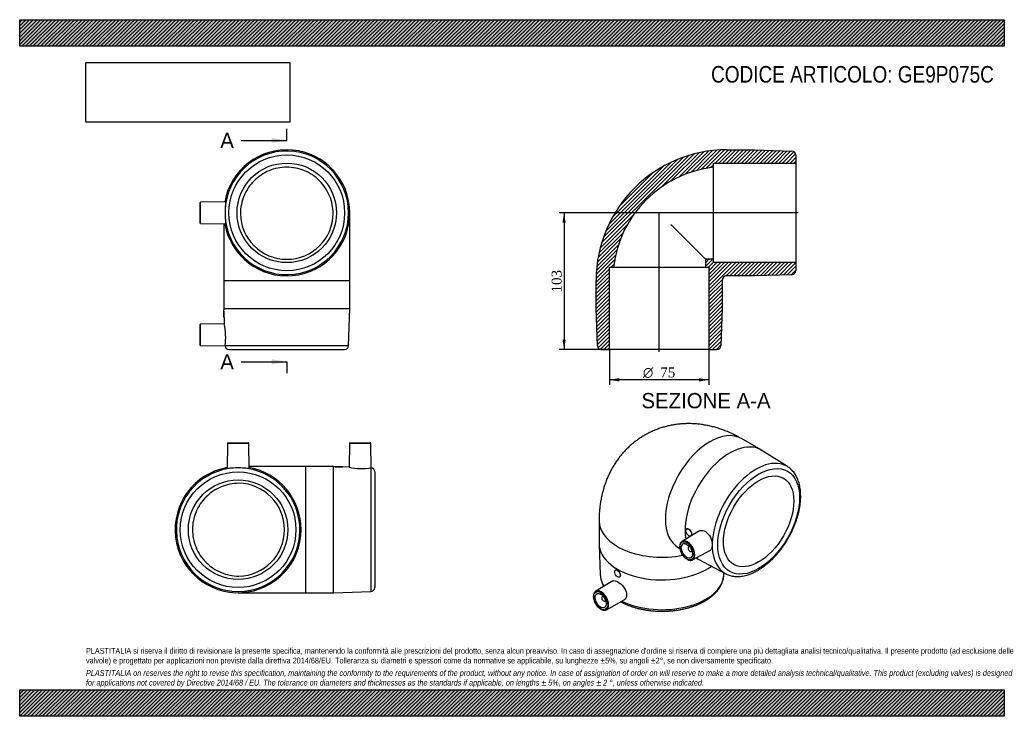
# Model space of a CAD drawing. Header units: millimetres. Extents: x 0 to 742, y 0 to 525.
import ezdxf
from ezdxf.enums import TextEntityAlignment as Align
from ezdxf.lldxf.tags import DXFTag

# ---------------------------------------------------------------- set-up
doc = ezdxf.new("R2010")
doc.units = ezdxf.units.MM
doc.header["$LTSCALE"] = 2.5
for name, color, linetype in [('Default', 7, 'Continuous'), ('DV4_Default', 7, 'Continuous'), ('GE9P075C', 7, 'Continuous')]:
    doc.layers.add(name, color=color, linetype=linetype)
doc.styles.add('SEACAD_Solid_Edge_ANSI', font='seans.ttf')
doc.styles.add('SEACAD_Solid_Edge_ANSI1_Symbols', font='semeca1.ttf')
doc.styles.add('SEACAD_Times_New_Roman', font='times.ttf')
tags = doc.linetypes.add('CENTER2', pattern=[28.575, 19.05, -3.175, 3.175, -3.175]).pattern_tags.tags
tags[10:11] = [DXFTag(74, 4), DXFTag(75, 0), DXFTag(340, '0'), DXFTag(46, 0.0), DXFTag(50, 0.0), DXFTag(44, 0.0), DXFTag(45, 0.0)]
tags[8:9] = [DXFTag(74, 4), DXFTag(75, 0), DXFTag(340, '0'), DXFTag(46, 0.0), DXFTag(50, 0.0), DXFTag(44, 0.0), DXFTag(45, 0.0)]
tags[6:7] = [DXFTag(74, 4), DXFTag(75, 0), DXFTag(340, '0'), DXFTag(46, 0.0), DXFTag(50, 0.0), DXFTag(44, 0.0), DXFTag(45, 0.0)]
tags[4:5] = [DXFTag(74, 4), DXFTag(75, 0), DXFTag(340, '0'), DXFTag(46, 0.0), DXFTag(50, 0.0), DXFTag(44, 0.0), DXFTag(45, 0.0)]
doc.dimstyles.new('ANSImm', dxfattribs={"dimtxt": 7.5, "dimasz": 7.5, "dimexe": 3.75, "dimexo": 0, "dimgap": 1.875, "dimtad": 1, "dimdsep": 46, "dimtxsty": 'SEACAD_Times_New_Roman', "dimblk1": '_SE_FILLED', "dimblk2": '_SE_FILLED', "dimsah": 1, "dimcen": 3.75, "dimazin": 0, "dimtfac": 0.85, "dimtdec": 3, "dimtofl": 0, "dimtmove": 0, "dimatfit": 3, "dimfxl": 1, "dimarcsym": 0})
picture_1 = doc.add_image_def('image1.jpg', size_in_pixel=(4302, 1260))

# ---------------------------------------------------------------- blocks, each defined once
blk = doc.blocks.new('SE')
at = {"layer": 'GE9P075C', "color": 7, "linetype": 'Continuous'}
for p, q in [((135.92, 386.95), (135.92, 371.93)), ((155.31, 387.78), (136.41, 387.45)), ((136.41, 371.43), (136.41, 387.45)), ((248.92, 328.44), (248.92, 379.44)), ((136.41, 371.43), (155.31, 371.1)), ((153.92, 371.12), (153.92, 328.44)), ((153.92, 328.44), (248.92, 328.44)), ((153.92, 328.44), (153.92, 307.44)), ((248.92, 307.44), (248.92, 328.44)), ((153.92, 307.44), (248.92, 307.44)), ((153.92, 307.44), (153.95, 306.4)), ((153.92, 300.44), (153.92, 306.44)), ((153.95, 306.44), (153.92, 306.44)), ((248.01, 279.34), (248.92, 307.44)), ((153.92, 300.44), (154.14, 300.44)), ((154.14, 300.48), (154.29, 295.73)), ((135.92, 294.95), (135.92, 279.93)), ((154.3, 295.76), (136.41, 295.45)), ((136.41, 279.43), (136.41, 295.45)), ((136.41, 279.43), (154.84, 279.11)), ((154.86, 279.34), (248.01, 279.34)), ((157.82, 276.44), (245.01, 276.44))]:
    blk.add_line(p, q, dxfattribs=at)
for radius in [43.6, 37.5]:
    blk.add_circle((201.42, 379.44), radius, dxfattribs=at)
for centre, radius, start, end in [((201.42, 379.44), 47.5, 0, 169.90354), ((201.42, 379.44), 46.59, 182.41171, 177.58829), ((136.42, 386.95), 0.5, 91, 180), ((201.42, 379.44), 47.5, 190.09646, 0), ((230.72, 379.44), 75.88, 178.51946, 181.48054), ((201.42, 379.44), 35, 180.80249, 359.19751), ((136.42, 371.93), 0.5, 180, 269), ((106.72, 301.91), 47.45, 358.22046, 5.47477), ((136.42, 294.95), 0.5, 91, 180), ((108.6, 285.95), 46.73, 351.86889, 12.11406), ((136.42, 279.93), 0.5, 180, 269), ((158.04, 278.89), 3.21, 171.8935, 176.08656), ((157.82, 279.44), 3, 185.77855, 270), ((245.01, 279.44), 3, 270, 358.15239)]:
    blk.add_arc(centre, radius, start, end, dxfattribs=at)
for points, knots in [([(236.41, 378.95), (236.38, 381.22), (236.13, 383.51), (235.2, 388.01), (234.53, 390.19), (232.78, 394.39), (231.68, 396.44), (229.13, 400.25), (227.68, 402.02), (224.41, 405.28), (222.65, 406.72), (218.87, 409.24), (216.83, 410.34), (212.6, 412.09), (210.43, 412.74), (205.96, 413.63), (203.65, 413.86), (199.09, 413.85), (196.83, 413.63), (192.33, 412.73), (190.13, 412.05), (185.94, 410.3), (183.91, 409.22), (180.1, 406.66), (178.35, 405.21), (175.14, 401.99), (173.66, 400.19), (171.13, 396.4), (170.06, 394.4), (168.3, 390.18), (167.62, 387.96), (166.7, 383.51), (166.45, 381.25), (166.42, 378.95)], [0, 0, 0, 0, 0.0625, 0.0625, 0.125, 0.125, 0.1875, 0.1875, 0.25, 0.25, 0.3125, 0.3125, 0.375, 0.375, 0.4375, 0.4375, 0.5, 0.5, 0.5625, 0.5625, 0.625, 0.625, 0.6875, 0.6875, 0.75, 0.75, 0.8125, 0.8125, 0.875, 0.875, 0.9375, 0.9375, 1, 1, 1, 1]), ([(155.31, 387.78), (155.36, 387.77), (155.32, 387.25), (155.1, 385.13), (154.93, 383.36), (154.86, 381.4)], [0.7706749, 0.7706749, 0.7706749, 0.7706749, 0.875, 0.875, 1, 1, 1, 1]), ([(154.86, 377.48), (154.93, 375.51), (155.1, 373.74), (155.28, 372.02), (155.32, 371.59), (155.34, 371.18), (155.33, 371.1), (155.31, 371.1)], [0, 0, 0, 0, 0.125, 0.125, 0.1875, 0.1875, 0.2293822, 0.2293822, 0.2293822, 0.2293822])]:
    blk.add_open_spline(points, degree=3, knots=knots, dxfattribs=at)
blk = doc.blocks.new('SE1')
at = {"layer": 'GE9P075C', "color": 7, "linetype": 'Continuous'}
for p, q in [((559.08, 200.72), (544.23, 209.29)), ((579.02, 188.14), (559.61, 200.39)), ((436.91, 147.33), (436.91, 130.19)), ((503.14, 141.2), (503.07, 141.15)), ((512.24, 139.54), (499.45, 131.78)), ((506.07, 135.96), (506.24, 136.06)), ((436.93, 129.56), (437.83, 106.63)), ((496.73, 127.02), (497.86, 126.36)), ((504.98, 128.04), (504.42, 127.71)), ((506.42, 124.25), (506.98, 124.58)), ((507.46, 117.91), (520.86, 125.27)), ((510.04, 119.33), (511.58, 118.44)), ((512.12, 118.14), (532.43, 107.46)), ((449.4, 110.17), (449.33, 110.13)), ((452.33, 104.93), (452.5, 105.03)), ((531, 106.63), (531.06, 108.19)), ((447.2, 101.99), (434.39, 94.22)), ((439.93, 90.48), (439.36, 90.16)), ((441.36, 86.69), (441.93, 87.02)), ((442.4, 80.35), (455.79, 87.71))]:
    blk.add_line(p, q, dxfattribs=at)
for centre, radius, start, end in [((504.81, 153.66), 27.84, 253.12533, 253.129), ((513.86, 129.11), 8.57, 349.23444, 10.76557)]:
    blk.add_arc(centre, radius, start, end, dxfattribs=at)
for centre, major_axis, start_param, end_param in [((520.48, 168.15), (-23.75, -41.14), 3.141593, 6.283185), ((535.33, 159.58), (-23.75, -41.14), 3.118781, 5.679298), ((555.19, 148.11), (23.3, 40.35), -0.022539, 2.314102), ((484.41, 147.33), (-47.5, 0), 6.283171, 6.283185), ((484.41, 147.33), (-47.5, 0), 0, 1.90496), ((484.41, 130.19), (-47.5, 0), 0, 2.471016), ((520.48, 168.15), (-23.75, -41.14), 0, 0.002169), ((503.5, 124.88), (-4, 6.94), 0, 0.012343), ((503.5, 124.88), (-4, 6.94), 3.12925, 6.283185), ((505.42, 125.98), (1, -1.73), 2.451776, 6.283185), ((555.19, 148.11), (23.3, 40.35), 2.398287, 3.163899), ((505.42, 125.98), (1, -1.73), 0, 0.689817), ((535.33, 159.58), (-23.75, -41.14), 6.220496, 6.283185), ((503.5, 124.88), (-4, 6.94), 3.112328, 3.12925), ((535.33, 159.58), (-23.75, -41.14), 0, 0.022812), ((484.41, 107.25), (-46.59, 0), 0.022812, 0.350214), ((484.41, 107.25), (-46.59, 0), 0.863449, 3.118781), ((438.45, 87.32), (-4, 6.94), 0, 0.012343), ((438.45, 87.32), (-4, 6.94), 3.12925, 6.283185), ((440.36, 88.42), (-1, 1.73), 0, 3.83141), ((440.36, 88.42), (-1, 1.73), 5.593368, 6.283185), ((438.45, 87.32), (-4, 6.94), 3.112328, 3.12925)]:
    blk.add_ellipse(centre, major_axis=major_axis, ratio=0.57735, start_param=start_param, end_param=end_param, dxfattribs=at)
for centre, major_axis in [((557.25, 146.93), (21.8, 37.75)), ((557.25, 146.93), (-18.75, -32.48)), ((504.57, 138.56), (1.5, -2.6)), ((503.15, 124.68), (3.75, -6.5)), ((503.15, 124.68), (3, -5.2)), ((450.83, 107.53), (-1.5, 2.6)), ((438.1, 87.12), (3.75, -6.5)), ((438.1, 87.12), (-3, 5.2))]:
    blk.add_ellipse(centre, major_axis=major_axis, ratio=0.57735, dxfattribs=at)
for points, knots in [([(544.23, 209.29), (543.46, 209.73), (541.79, 210.67), (538.78, 212.23), (535.4, 213.81), (531.96, 215.23), (528.52, 216.49), (525.06, 217.58), (521.6, 218.5), (518.15, 219.25), (514.71, 219.84), (511.28, 220.26), (507.88, 220.51), (504.5, 220.6), (501.16, 220.52), (497.85, 220.29), (494.59, 219.9), (491.37, 219.36), (488.21, 218.66), (485.1, 217.82), (482.05, 216.82), (479.07, 215.69), (476.16, 214.42), (473.33, 213.01), (470.57, 211.46), (467.9, 209.79), (465.33, 208), (462.84, 206.08), (460.45, 204.05), (458.16, 201.9), (455.98, 199.64), (453.9, 197.29), (451.93, 194.82), (450.07, 192.27), (448.32, 189.61), (446.69, 186.87), (445.18, 184.03), (443.79, 181.11), (442.52, 178.11), (441.37, 175.02), (440.35, 171.86), (439.46, 168.62), (438.69, 165.3), (438.06, 161.9), (437.56, 158.45), (437.2, 154.91), (436.98, 151.39), (436.92, 148.77), (436.92, 147.51), (436.91, 147.33)], [0, 0, 0, 0, 0.015538, 0.040076, 0.06454, 0.088798, 0.112814, 0.136563, 0.160028, 0.183206, 0.206097, 0.22871, 0.251057, 0.273155, 0.29502, 0.316671, 0.338126, 0.359405, 0.380524, 0.401502, 0.422355, 0.4431, 0.463752, 0.484328, 0.504843, 0.525312, 0.545747, 0.566162, 0.586574, 0.606999, 0.627453, 0.647954, 0.66852, 0.68917, 0.709923, 0.730799, 0.751819, 0.773005, 0.794377, 0.815955, 0.837761, 0.85981, 0.882117, 0.904692, 0.927538, 0.950652, 0.974022, 0.996945, 1, 1, 1, 1]), ([(532.43, 107.48), (532.82, 107.28), (533.6, 106.87), (535.04, 106.33), (536.63, 105.87), (538.29, 105.55), (540.01, 105.37), (541.78, 105.33), (543.59, 105.44), (545.44, 105.69), (547.33, 106.09), (549.24, 106.63), (551.18, 107.31), (553.12, 108.13), (555.08, 109.08), (557.02, 110.17), (558.96, 111.38), (560.89, 112.72), (562.79, 114.17), (564.66, 115.73), (566.51, 117.4), (568.31, 119.17), (570.07, 121.03), (571.77, 122.98), (573.43, 125.01), (575.02, 127.11), (576.55, 129.29), (578.01, 131.52), (579.39, 133.81), (580.7, 136.14), (581.92, 138.52), (583.06, 140.92), (584.1, 143.35), (585.06, 145.79), (585.91, 148.24), (586.67, 150.7), (587.32, 153.14), (587.87, 155.58), (588.31, 157.99), (588.64, 160.37), (588.86, 162.71), (588.96, 165.01), (588.95, 167.26), (588.83, 169.45), (588.58, 171.58), (588.23, 173.62), (587.75, 175.59), (587.16, 177.47), (586.46, 179.24), (585.64, 180.92), (584.72, 182.47), (583.7, 183.91), (582.58, 185.22), (581.37, 186.4), (580.16, 187.4), (579.39, 187.89), (579, 188.14)], [0, 0, 0, 0, 0.013002, 0.030804, 0.048646, 0.066573, 0.08462, 0.10281, 0.121153, 0.139645, 0.158271, 0.177008, 0.195832, 0.214718, 0.233642, 0.252588, 0.271539, 0.290485, 0.309419, 0.328339, 0.347243, 0.366131, 0.385004, 0.403862, 0.422709, 0.441546, 0.460375, 0.479198, 0.498019, 0.516839, 0.53566, 0.554485, 0.573316, 0.592156, 0.611006, 0.62987, 0.64875, 0.667647, 0.686563, 0.7055, 0.724458, 0.743436, 0.762431, 0.781439, 0.80045, 0.819448, 0.838415, 0.857328, 0.876161, 0.894886, 0.913475, 0.93191, 0.950182, 0.968296, 0.986272, 1, 1, 1, 1]), ([(506.24, 139.53), (505.85, 140.22), (505.29, 140.79), (504.15, 141.41), (503.56, 141.44), (503.14, 141.2)], [0, 0, 0, 0, 0.125, 0.125, 0.2499296, 0.2499296, 0.2499296, 0.2499296]), ([(506.24, 136.06), (506.63, 136.28), (506.85, 136.79), (506.85, 138.07), (506.63, 138.84), (506.24, 139.53)], [0.75, 0.75, 0.75, 0.75, 0.875, 0.875, 1, 1, 1, 1]), ([(512.24, 139.54), (513.32, 140.19), (514.72, 140.28), (517.63, 139.17), (519.07, 137.88), (521.26, 134.54), (521.99, 132.53), (522.28, 130.71)], [0.6330528, 0.6330528, 0.6330528, 0.6330528, 0.75, 0.75, 0.875, 0.875, 1, 1, 1, 1]), ([(499.49, 131.79), (499.32, 131.69), (499, 131.49), (498.55, 131), (498.18, 130.38), (497.9, 129.66), (497.73, 128.84), (497.68, 127.95), (497.74, 126.99), (497.91, 125.99), (498.18, 124.98), (498.56, 123.96), (499.03, 122.96), (499.58, 121.99), (500.21, 121.09), (500.9, 120.25), (501.64, 119.5), (502.42, 118.85), (503.23, 118.31), (504.04, 117.9), (504.85, 117.63), (505.64, 117.51), (506.39, 117.54), (506.98, 117.67), (507.26, 117.83), (507.37, 117.89)], [0, 0, 0, 0, 0.033911, 0.076723, 0.11987, 0.163787, 0.20849, 0.253716, 0.299165, 0.344619, 0.390008, 0.435327, 0.480597, 0.525847, 0.571109, 0.616406, 0.661772, 0.707241, 0.752839, 0.798571, 0.844373, 0.89001, 0.935123, 0.979357, 1, 1, 1, 1]), ([(437.85, 106.68), (437.85, 106.46), (437.86, 105.76), (438.04, 104.43), (438.38, 102.82), (438.88, 101.21), (439.52, 99.62), (440.08, 98.53), (440.41, 97.95), (440.44, 97.89)], [0.00066206, 0.00066206, 0.00066206, 0.00066206, 0.00733105, 0.02510792, 0.04290612, 0.06077289, 0.07874766, 0.09685847, 0.09899614, 0.09899614, 0.09899614, 0.09899614]), ([(452.42, 108.41), (452, 109.08), (451.43, 109.65), (450.32, 110.3), (449.79, 110.38), (449.42, 110.18), (449.41, 110.17), (449.4, 110.17)], [0, 0, 0, 0, 0.125, 0.125, 0.25, 0.25, 0.2522051, 0.2522051, 0.2522051, 0.2522051]), ([(452.5, 105.03), (452.89, 105.26), (453.12, 105.75), (453.1, 106.99), (452.85, 107.74), (452.42, 108.41)], [0.7520215, 0.7520215, 0.7520215, 0.7520215, 0.875, 0.875, 1, 1, 1, 1]), ([(453.22, 86.3), (453.39, 86.21), (454.23, 85.76), (455.79, 84.99), (457.97, 84.04), (460.23, 83.16), (462.57, 82.37), (464.97, 81.66), (467.44, 81.04), (469.97, 80.5), (472.54, 80.05), (475.15, 79.69), (477.78, 79.42), (480.44, 79.24), (483.11, 79.15), (485.79, 79.15), (488.46, 79.24), (491.11, 79.43), (493.75, 79.7), (496.36, 80.06), (498.92, 80.52), (501.45, 81.05), (503.91, 81.68), (506.32, 82.39), (508.66, 83.18), (510.91, 84.06), (513.09, 85.01), (515.17, 86.04), (517.15, 87.15), (519.03, 88.32), (520.79, 89.57), (522.44, 90.88), (523.95, 92.25), (525.33, 93.68), (526.58, 95.16), (527.67, 96.69), (528.62, 98.25), (529.41, 99.85), (530.05, 101.47), (530.53, 103.1), (530.84, 104.74), (530.99, 105.96), (530.99, 106.56), (530.99, 106.66)], [0.2603699, 0.2603699, 0.2603699, 0.2603699, 0.2651005, 0.2840249, 0.3029397, 0.3218411, 0.3407269, 0.3595966, 0.3784506, 0.3972902, 0.4161171, 0.4349332, 0.4537406, 0.4725418, 0.491339, 0.5101347, 0.5289314, 0.5477306, 0.5665349, 0.5853468, 0.6041686, 0.6230029, 0.641852, 0.6607179, 0.6796026, 0.6985074, 0.7174331, 0.7363793, 0.7553441, 0.7743236, 0.7933106, 0.8122908, 0.8312477, 0.8501602, 0.869003, 0.8877479, 0.9063675, 0.9248391, 0.9431493, 0.9612982, 0.9793004, 0.9971854, 1, 1, 1, 1]), ([(447.2, 101.99), (447.29, 102.04), (447.37, 102.08), (448.37, 102.5), (449.67, 102.24), (452.52, 100.59), (454.06, 99.22), (456.51, 95.99), (457.38, 94.15), (457.89, 90.75), (457.49, 89.25), (456.35, 88.07), (456.09, 87.87), (455.79, 87.71)], [0.3627249, 0.3627249, 0.3627249, 0.3627249, 0.375, 0.375, 0.5, 0.5, 0.625, 0.625, 0.75, 0.75, 0.875, 0.875, 0.9077611, 0.9077611, 0.9077611, 0.9077611]), ([(434.43, 94.23), (434.26, 94.13), (433.94, 93.93), (433.5, 93.44), (433.12, 92.82), (432.85, 92.1), (432.68, 91.28), (432.62, 90.39), (432.68, 89.43), (432.85, 88.44), (433.13, 87.42), (433.51, 86.4), (433.98, 85.4), (434.53, 84.44), (435.16, 83.53), (435.85, 82.69), (436.59, 81.94), (437.37, 81.29), (438.17, 80.75), (438.99, 80.34), (439.8, 80.07), (440.59, 79.95), (441.33, 79.98), (441.93, 80.12), (442.21, 80.27), (442.31, 80.33)], [0, 0, 0, 0, 0.033911, 0.076723, 0.11987, 0.163787, 0.20849, 0.253716, 0.299165, 0.344619, 0.390008, 0.435327, 0.480597, 0.525847, 0.571109, 0.616406, 0.661772, 0.707241, 0.752839, 0.798571, 0.844373, 0.89001, 0.935123, 0.979357, 1, 1, 1, 1])]:
    blk.add_open_spline(points, degree=3, knots=knots, dxfattribs=at)
blk.add_open_spline([(522.28, 127.5), (522.05, 126.44), (521.57, 125.67), (520.86, 125.28)], degree=3, dxfattribs=at)
blk = doc.blocks.new('SE2')
at = {"layer": 'GE9P075C', "color": 7, "linetype": 'Continuous'}
for p, q in [((156.71, 205.65), (156.38, 186.75)), ((172.73, 205.65), (156.71, 205.65)), ((157.21, 206.14), (172.23, 206.14)), ((173.06, 186.76), (172.73, 205.65)), ((248.71, 205.65), (248.4, 187.76)), ((264.73, 205.65), (248.71, 205.65)), ((249.21, 206.14), (264.23, 206.14)), ((265.05, 187.22), (264.73, 205.65)), ((215.72, 188.14), (173.03, 188.14)), ((215.72, 93.14), (215.72, 188.14)), ((236.72, 188.14), (215.72, 188.14)), ((236.72, 93.14), (236.72, 188.14)), ((237.72, 188.11), (236.72, 188.14)), ((237.72, 188.14), (243.72, 188.14)), ((237.72, 188.14), (237.72, 188.11)), ((248.43, 187.77), (243.68, 187.92)), ((243.72, 187.92), (243.72, 188.14)), ((264.81, 187.2), (264.81, 94.05)), ((267.72, 184.24), (267.72, 97.05)), ((164.72, 93.14), (215.72, 93.14)), ((215.72, 93.14), (236.72, 93.14)), ((236.72, 93.14), (264.81, 94.05))]:
    blk.add_line(p, q, dxfattribs=at)
for radius in [43.6, 37.5]:
    blk.add_circle((164.72, 140.64), radius, dxfattribs=at)
for centre, radius, start, end in [((157.21, 205.64), 0.5, 90, 179), ((172.23, 205.64), 0.5, 1, 90), ((249.21, 205.64), 0.5, 90, 179), ((264.23, 205.64), 0.5, 1, 90), ((164.72, 140.64), 47.5, 100.09646, 0), ((164.72, 140.64), 46.59, 92.41171, 87.58829), ((164.72, 111.34), 75.88, 88.51946, 91.48054), ((164.72, 140.64), 47.5, 0, 79.90354), ((242.24, 235.34), 47.44, 264.52519, 271.77959), ((258.21, 233.48), 46.75, 257.88986, 278.12719), ((265.27, 184.02), 3.21, 93.91344, 98.1065), ((264.72, 184.24), 3, 0, 84.22012), ((164.72, 140.64), 35, 270.80249, 89.19751), ((264.72, 97.05), 3, 271.84761, 0)]:
    blk.add_arc(centre, radius, start, end, dxfattribs=at)
for points, knots in [([(162.76, 187.2), (160.8, 187.13), (159.02, 186.96), (157.29, 186.78), (156.87, 186.74), (156.46, 186.72), (156.38, 186.73), (156.38, 186.75)], [0, 0, 0, 0, 0.125, 0.125, 0.1875, 0.1875, 0.2294598, 0.2294598, 0.2294598, 0.2294598]), ([(173.05, 186.75), (173.05, 186.7), (172.53, 186.74), (170.41, 186.96), (168.64, 187.13), (166.68, 187.2)], [0.7706174, 0.7706174, 0.7706174, 0.7706174, 0.875, 0.875, 1, 1, 1, 1]), ([(165.21, 175.64), (162.93, 175.61), (160.67, 175.36), (156.2, 174.44), (153.98, 173.76), (149.78, 172.01), (147.77, 170.94), (143.95, 168.39), (142.17, 166.93), (138.95, 163.72), (137.49, 161.95), (134.93, 158.13), (133.85, 156.13), (132.1, 151.92), (131.42, 149.7), (130.53, 145.22), (130.3, 142.96), (130.3, 138.38), (130.53, 136.08), (131.42, 131.61), (132.08, 129.43), (133.85, 125.17), (134.93, 123.16), (137.46, 119.38), (138.93, 117.59), (142.17, 114.36), (143.93, 112.92), (147.72, 110.38), (149.77, 109.28), (153.97, 107.53), (156.15, 106.85), (160.64, 105.92), (162.93, 105.68), (165.21, 105.65)], [0, 0, 0, 0, 0.0625, 0.0625, 0.125, 0.125, 0.1875, 0.1875, 0.25, 0.25, 0.3125, 0.3125, 0.375, 0.375, 0.4375, 0.4375, 0.5, 0.5, 0.5625, 0.5625, 0.625, 0.625, 0.6875, 0.6875, 0.75, 0.75, 0.8125, 0.8125, 0.875, 0.875, 0.9375, 0.9375, 1, 1, 1, 1])]:
    blk.add_open_spline(points, degree=3, knots=knots, dxfattribs=at)
blk = doc.blocks.new('SE4')
at = {"color": 7, "linetype": 'Continuous', "style": 'SEACAD_Solid_Edge_ANSI'}
blk.add_text('A', height=11.5, dxfattribs=at).set_placement((151.27, 439.79), align=Align.TOP_LEFT)
blk = doc.blocks.new('SE5')
at = {"color": 7, "linetype": 'Continuous', "style": 'SEACAD_Solid_Edge_ANSI'}
blk.add_text('A', height=11.5, dxfattribs=at).set_placement((151.27, 272.92), align=Align.TOP_LEFT)
blk = doc.blocks.new('SEANNOT_GROUP')
at = {"linetype": 'Continuous'}
blk.add_hatch(color=7, dxfattribs=at).paths.add_polyline_path([(189.92, 432.13), (201.42, 434.04), (189.92, 435.96)])
at = {"color": 7, "linetype": 'Continuous'}
blk.add_lwpolyline([(166.92, 434.04), (201.42, 434.04)], dxfattribs=at)
blk = doc.blocks.new('SEANNOT_GROUP1')
at = {"linetype": 'Continuous'}
blk.add_hatch(color=7, dxfattribs=at).paths.add_polyline_path([(189.92, 265.26), (201.42, 267.17), (189.92, 269.09)])
at = {"color": 7, "linetype": 'Continuous'}
blk.add_lwpolyline([(166.92, 267.17), (201.42, 267.17)], dxfattribs=at)
blk = doc.blocks.new('SE3')
at = {"layer": 'Default', "color": 7, "linetype": 'CENTER2'}
for p, q in [((201.42, 434.04), (201.42, 442.67)), ((201.42, 267.17), (201.42, 258.55))]:
    blk.add_line(p, q, dxfattribs=at)
at = {"layer": 'Default', "color": 7, "linetype": 'CENTER2', "const_width": 0.0001}
blk.add_lwpolyline([(201.42, 434.04), (201.42, 267.17)], dxfattribs=at)
at = {"layer": 'Default'}
for name in ['SE4', 'SEANNOT_GROUP', 'SE5', 'SEANNOT_GROUP1']:
    blk.add_blockref(name, (0, 0), dxfattribs=at)
blk = doc.blocks.new('SE6')
at = {"layer": 'GE9P075C', "linetype": 'Continuous'}
h = blk.add_hatch(dxfattribs=at)
h.set_pattern_fill('LINE', scale=0.62992, angle=45, style=0)
edge = h.paths.add_edge_path()
edge.add_line((554.2, 426.94), (533.2, 426.94))
edge.add_arc((533.2, 328.44), 98.5, 90, 180)
edge.add_line((434.7, 328.44), (434.7, 307.44))
edge.add_line((434.7, 307.44), (435.61, 279.34))
edge.add_arc((438.61, 279.44), 3, 181.84761, 270)
edge.add_line((438.61, 276.44), (444.7, 276.44))
edge.add_line((444.7, 276.44), (444.7, 338.44))
edge.add_line((444.7, 338.44), (447.79, 338.44))
edge.add_arc((533.2, 328.44), 86, 96.67741, 173.32259, ccw=False)
edge.add_line((523.2, 413.86), (523.2, 416.94))
edge.add_line((523.2, 416.94), (585.2, 416.94))
edge.add_line((585.2, 416.94), (585.2, 423.03))
edge.add_arc((582.2, 423.03), 3, 0, 88.15239)
edge.add_line((582.3, 426.03), (554.2, 426.94))
h = blk.add_hatch(dxfattribs=at)
h.set_pattern_fill('LINE', scale=0.62992, angle=45, style=0)
edge = h.paths.add_edge_path()
edge.add_arc((582.2, 335.84), 3, 271.84761, 360)
edge.add_line((585.2, 335.84), (585.2, 341.94))
edge.add_line((585.2, 341.94), (523.2, 341.94))
edge.add_line((523.2, 341.94), (523.2, 344.44))
edge.add_line((523.2, 344.44), (517.2, 344.44))
edge.add_line((517.2, 344.44), (517.2, 338.44))
edge.add_line((517.2, 338.44), (519.7, 338.44))
edge.add_line((519.7, 338.44), (519.7, 276.44))
edge.add_line((519.7, 276.44), (525.8, 276.44))
edge.add_arc((525.8, 279.44), 3, 270, 358.15239)
edge.add_line((528.8, 279.34), (529.7, 307.44))
edge.add_line((529.7, 307.44), (529.7, 328.44))
edge.add_arc((533.2, 328.44), 3.5, 90, 180, ccw=False)
edge.add_line((533.2, 331.94), (554.2, 331.94))
edge.add_line((554.2, 331.94), (582.3, 332.84))
at = {"layer": 'DV4_Default', "color": 7, "linetype": 'CENTER2'}
for p, q in [((586.95, 379.44), (482.07, 379.44)), ((482.2, 274.69), (482.2, 379.62))]:
    blk.add_line(p, q, dxfattribs=at)
at = {"layer": 'GE9P075C', "color": 7, "linetype": 'Continuous'}
for p, q in [((533.2, 426.94), (554.2, 426.94)), ((554.2, 426.94), (582.3, 426.03)), ((523.2, 416.94), (585.2, 416.94)), ((523.2, 413.86), (523.2, 416.94)), ((585.2, 423.03), (585.2, 416.94)), ((585.2, 416.94), (585.2, 341.94)), ((523.2, 378.95), (523.2, 413.86)), ((523.2, 344.44), (523.2, 378.95)), ((490.95, 370.69), (517.2, 344.44)), ((523.2, 344.44), (517.2, 344.44)), ((517.2, 344.44), (517.2, 338.44)), ((523.2, 341.94), (523.2, 344.44)), ((585.2, 341.94), (523.2, 341.94)), ((585.2, 341.94), (585.2, 335.84)), ((444.7, 276.44), (444.7, 338.44)), ((444.7, 338.44), (447.79, 338.44)), ((447.79, 338.44), (482.69, 338.44)), ((482.69, 338.44), (517.2, 338.44)), ((517.2, 338.44), (519.7, 338.44)), ((519.7, 338.44), (519.7, 276.44)), ((434.7, 307.44), (434.7, 328.44)), ((529.7, 328.44), (529.7, 307.44)), ((554.2, 331.94), (533.2, 331.94)), ((582.3, 332.84), (554.2, 331.94)), ((435.61, 279.34), (434.7, 307.44)), ((529.7, 307.44), (528.8, 279.34)), ((438.61, 276.44), (444.7, 276.44)), ((519.7, 276.44), (444.7, 276.44)), ((519.7, 276.44), (525.8, 276.44))]:
    blk.add_line(p, q, dxfattribs=at)
for centre, radius, start, end in [((533.2, 328.44), 98.5, 90, 180), ((582.2, 423.03), 3, 0, 88.15239), ((533.2, 328.44), 86, 96.67741, 173.32259), ((582.2, 335.84), 3, 271.84761, 0), ((533.2, 328.44), 3.5, 90, 180), ((438.61, 279.44), 3, 181.84761, 270), ((525.8, 279.44), 3, 270, 358.15239)]:
    blk.add_arc(centre, radius, start, end, dxfattribs=at)
blk = doc.blocks.new('GDimGGroup')
at = {"layer": 'Default', "linetype": 'Continuous'}
for points in [[(452.2, 252.33), (452.2, 254.83), (444.7, 253.58)], [(512.2, 252.33), (519.7, 253.58), (512.2, 254.83)]]:
    blk.add_hatch(color=7, dxfattribs=at).paths.add_polyline_path(points)
at = {"layer": 'Default', "color": 7, "linetype": 'Continuous'}
for p, q in [((444.7, 276.44), (444.7, 249.83)), ((519.7, 276.44), (519.7, 249.83)), ((519.7, 253.58), (444.7, 253.58))]:
    blk.add_line(p, q, dxfattribs=at)
for s, style, p in [('O', 'SEACAD_Solid_Edge_ANSI1_Symbols', (469.99, 262.95)), ('75', 'SEACAD_Times_New_Roman', (483.04, 262.95))]:
    blk.add_text(s, height=7.5, dxfattribs=dict(at, style=style)).set_placement(p, align=Align.TOP_LEFT)
blk = doc.blocks.new('DMBLK2')
at = {"layer": 'Default', "linetype": 'Continuous'}
for points in [[(409.27, 371.94), (411.77, 371.94), (410.52, 379.44)], [(409.27, 283.94), (410.52, 276.44), (411.77, 283.94)]]:
    blk.add_hatch(color=7, dxfattribs=at).paths.add_polyline_path(points)
at = {"layer": 'Default', "color": 7, "linetype": 'Continuous'}
for p, q in [((482.2, 379.44), (406.77, 379.44)), ((410.52, 379.44), (410.52, 276.44)), ((444.7, 276.44), (406.77, 276.44))]:
    blk.add_line(p, q, dxfattribs=at)
at = {"layer": 'Default', "color": 7, "linetype": 'Continuous', "style": 'SEACAD_Times_New_Roman'}
blk.add_text('103', height=7.5, rotation=90, dxfattribs=at).set_placement((401.15, 319.41), align=Align.TOP_LEFT)
blk = doc.blocks.new('_SE_FILLED')
at = {"color": 0}
blk.add_line((0, 0), (-1, 0), dxfattribs=at)
blk.add_solid([(0, 0), (-1, -0.1665), (-1, 0.1665), (0, 0)], dxfattribs=at)

msp = doc.modelspace()

# ---------------------------------------------------------------- hatches: boundary and pattern name
at = {"layer": 'Default', "linetype": 'Continuous'}
h = msp.add_hatch(dxfattribs=at)
h.set_pattern_fill('LINE', scale=0.62992, angle=45, style=0)
h.paths.add_polyline_path([(742.5, 505), (742.5, 525), (0, 525), (0, 505)])
for points in [[(742.5, 505), (742.5, 525), (0, 525), (0, 505)], [(742.5, 0), (742.5, 20), (0, 20), (0, 0)]]:
    msp.add_hatch(color=7, dxfattribs=at).paths.add_polyline_path(points)
h = msp.add_hatch(dxfattribs=at)
h.set_pattern_fill('LINE', scale=0.62992, angle=45, style=0)
h.paths.add_polyline_path([(742.5, 0), (742.5, 20), (0, 20), (0, 0)])

# ---------------------------------------------------------------- linework, layer by layer
at = {"layer": 'Default', "color": 7, "linetype": 'Continuous'}
for p, q in [((0, 525), (742.5, 525)), ((0, 505), (0, 525)), ((742.5, 525), (742.5, 505)), ((742.5, 505), (0, 505)), ((0, 20), (742.5, 20)), ((0, 0), (0, 20)), ((742.5, 20), (742.5, 0)), ((742.5, 0), (0, 0))]:
    msp.add_line(p, q, dxfattribs=at)

# ---------------------------------------------------------------- block references
at = {"layer": 'Default'}
for name in ['SE3', 'SE', 'SE6', 'GDimGGroup', 'SE1', 'SE2']:
    msp.add_blockref(name, (0, 0), dxfattribs=at)

# ---------------------------------------------------------------- texts
at = {"layer": 'Default', "color": 7, "linetype": 'Continuous', "style": 'SEACAD_Solid_Edge_ANSI'}
msp.add_text('SEZIONE A-A', height=11.5, dxfattribs=at).set_placement((468.845, 243.653), align=Align.TOP_LEFT)
at = {"layer": 'Default', "attachment_point": 1}
for s, insert, char_height, width in [('{\\fArial Narrow|b0||i0||c0|p34;\\C7;\\H12.5;\\W1.;CODICE ARTICOLO: GE9P075C}', (521.365, 490.084), 12.5, 212.02531), ("{\\fArial Narrow|b0||i0||c0|p34;\\C7;\\H4.375;\\W1.;PLASTITALIA si riserva il diritto di revisionare la presente specifica, mantenendo la conformità alle prescrizioni del prodotto, senza alcun preavviso. In caso di assegnazione d'ordine si riserva di compiere una più dettagliata analisi tecnico/qualitativa. Il presente prodotto (ad esclusione delle \\P}{\\fArial Narrow|b0||i0||c0|p34;\\C7;\\H4.375;\\W1.;valvole) è progettato per applicazioni non previste dalla direttiva 2014/68/EU. Tolleranza su diametri e spessori come da normative se applicabile, su lunghezze ±5%, su angoli ±2°, se non diversamente specificato.\\P}{\\fArial Narrow|b0||i0||c0|p34;\\C7;\\H1.25;\\W1.;   \\P}{\\fArial Narrow|b0||i1||c0|p34;\\C7;\\H4.375;\\W1.;PLASTITALIA on reserves the right to revise this specification, maintaining the conformity to the requirements of the product, without any notice. In case of assignation of order on will reserve to make a more detailed analysis technical/qualitative. This product (excluding valves) is designed \\P}{\\fArial Narrow|b0||i1||c0|p34;\\C7;\\H4.375;\\W1.;for applications not covered by Directive 2014/68 / EU. The tolerance on diameters and thicknesses as the standards if applicable, on lengths ± 5%, on angles ± 2 °, unless otherwise indicated.\\P}", (50, 51.506), 4.375, 642.5)]:
    msp.add_mtext(s, dxfattribs=dict(at, insert=insert, char_height=char_height, width=width))

# ---------------------------------------------------------------- dimensions: what is measured, and where the dimension line sits
at = {"layer": 'Default', "color": 7, "linetype": 'Continuous'}
dim = msp.add_linear_dim(base=(410.521, 276.439), p1=(482.202, 379.439), p2=(444.702, 276.439), angle=90, text='\\A1;<>', dimstyle='ANSImm', dxfattribs=at)
dim.commit()
dim.dimension.update_dxf_attribs({"geometry": 'DMBLK2', "text_midpoint": (410.521, 327.939), "dimtype": 160})

# ---------------------------------------------------------------- pictures from other files: only their frames are drawn
image = msp.add_image(picture_1, insert=(50, 447.758), size_in_units=(153.643, 45))
image.dxf.flags = 7

doc.saveas('drawing.dxf')
